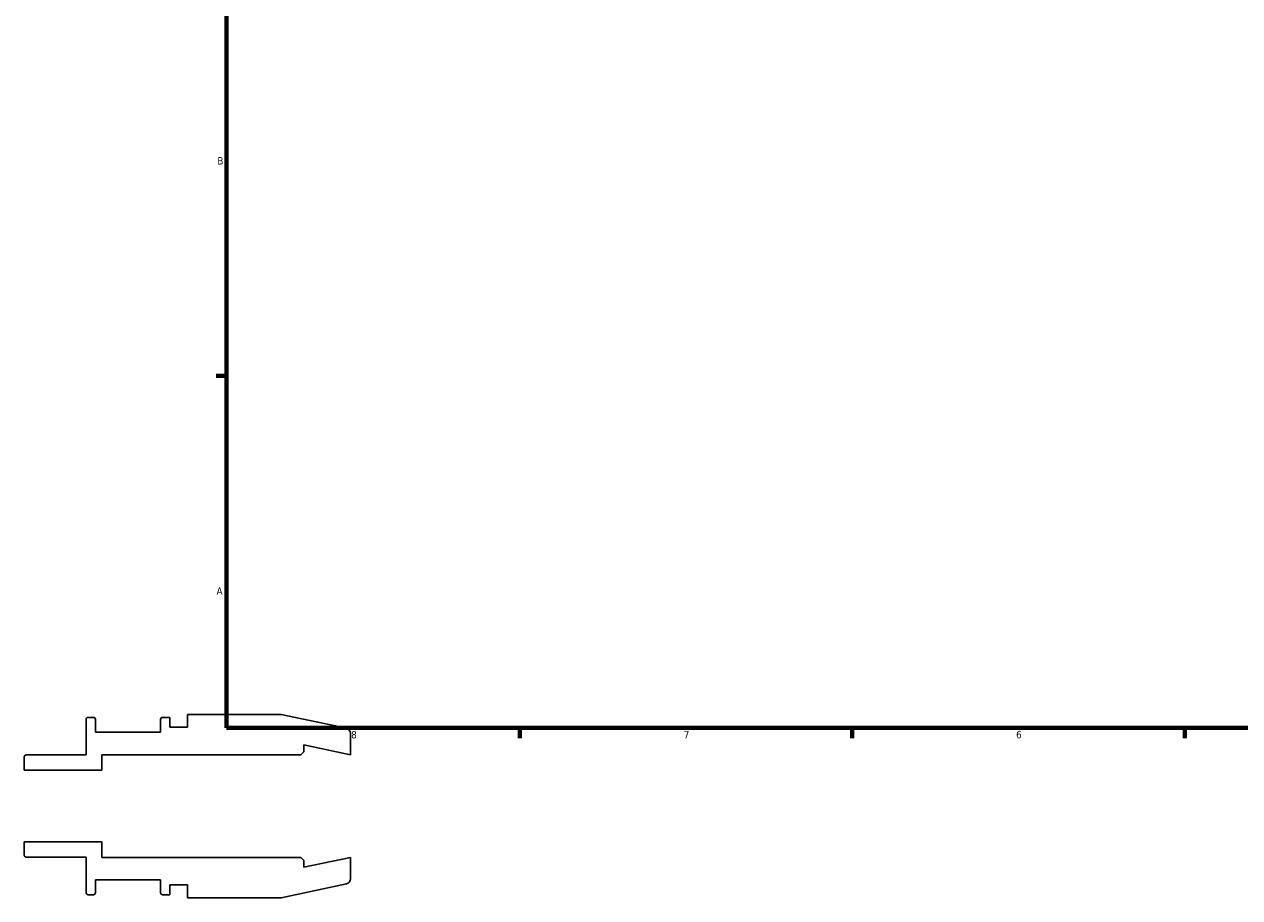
# Model space of a CAD drawing. Header units: inches. Extents: x -2.1 to 37.6, y -5.2 to 25.8.
# Tile 1 of 6: x -2.1 to 13.5, y -1.2 to 10. Entities that reach past the tile are written whole.
import ezdxf

# ---------------------------------------------------------------- set-up
doc = ezdxf.new("R2010")
doc.units = ezdxf.units.IN
doc.header["$MEASUREMENT"] = 0
doc.layers.add('Border (ANSI)', color=7, linetype='Continuous', lineweight=70)
doc.styles.add('Note Text (ANSI)', font='tahoma.ttf')

# ---------------------------------------------------------------- blocks, each defined once
blk = doc.blocks.new('Borders Default Border')
at = {"layer": 'Border (ANSI)'}
for p, q in [((0.5, 5.5), (0.366, 5.5)), ((4.25, 1), (4.25, 0.866)), ((8.5, 1), (8.5, 0.866)), ((12.75, 1), (12.75, 0.866))]:
    blk.add_line(p, q, dxfattribs=at)
at = {"layer": 'Border (ANSI)', "flags": 128}
blk.add_lwpolyline([(0.5, 1), (0.5, 21), (33.5, 21), (33.5, 1), (0.5, 1)], dxfattribs=at)
at = {"layer": 'Border (ANSI)', "color": 5, "true_color": 0x0000ff, "char_height": 0.0945, "attachment_point": 7, "style": 'Note Text (ANSI)'}
for s, insert in [('B', (0.384, 8.203)), ('A', (0.373, 2.703)), ('8', (2.094, 0.863)), ('7', (6.346, 0.866)), ('6', (10.595, 0.864))]:
    blk.add_mtext(s, dxfattribs=dict(at, insert=insert))

msp = doc.modelspace()

# ---------------------------------------------------------------- linework, layer by layer
for p, q in [((-1.295, 1.108), (-1.295, 0.655)), ((-1.202, 1.134), (-1.269, 1.134)), ((-1.176, 0.945), (-1.176, 1.108)), ((-0.342, 1.108), (-0.342, 0.945)), ((-0.223, 1.134), (-0.316, 1.134)), ((-0.223, 1.008), (-0.223, 1.134)), ((1.198, 1.172), (0, 1.172)), ((0, 1.172), (0, 1.008)), ((2.033, 0.994), (1.198, 1.172)), ((-0.342, 0.945), (-1.176, 0.945)), ((0, 1.008), (-0.223, 1.008)), ((1.489, 0.695), (1.489, 0.782)), ((1.489, 0.782), (2.085, 0.656)), ((2.085, 0.656), (2.085, 0.93)), ((-2.085, 0.628), (-2.085, 0.458)), ((-1.295, 0.655), (-2.059, 0.655)), ((-1.095, 0.458), (-1.095, 0.656)), ((-1.095, 0.656), (1.45, 0.656)), ((1.45, 0.656), (1.489, 0.695)), ((-2.085, 0.458), (-1.095, 0.458)), ((-1.095, -0.458), (-2.085, -0.458)), ((-2.085, -0.458), (-2.085, -0.628)), ((-1.095, -0.656), (-1.095, -0.458)), ((-2.059, -0.655), (-1.295, -0.655)), ((-1.295, -0.655), (-1.295, -1.108)), ((1.45, -0.656), (-1.095, -0.656)), ((1.489, -0.695), (1.45, -0.656)), ((2.085, -0.656), (1.489, -0.782)), ((1.489, -0.782), (1.489, -0.695)), ((2.085, -0.93), (2.085, -0.656)), ((-1.176, -1.108), (-1.176, -0.945)), ((-1.176, -0.945), (-0.342, -0.945)), ((-0.342, -0.945), (-0.342, -1.108)), ((-0.223, -1.134), (-0.223, -1.008)), ((-0.223, -1.008), (0, -1.008)), ((0, -1.008), (0, -1.172)), ((1.198, -1.172), (2.033, -0.994)), ((-1.269, -1.134), (-1.202, -1.134)), ((-0.316, -1.134), (-0.223, -1.134)), ((0, -1.172), (1.198, -1.172))]:
    msp.add_line(p, q)
for centre, major_axis, end_param in [((-1.269, 1.108), (-0.0262, 0), 6.283185), ((-1.202, 1.108), (0, 0.0262), 6.283185), ((-0.316, 1.108), (-0.0262, 0), 6.283185), ((2.019, 0.93), (0, 0.0656), 6.073746), ((-2.059, 0.628), (-0.0262, 0), 6.283185), ((-2.059, -0.628), (0, -0.0262), 6.283185), ((2.019, -0.93), (0.0641, 0.0136), 6.073746), ((-1.269, -1.108), (0, -0.0262), 6.283185), ((-1.202, -1.108), (0.0262, 0), 6.283185), ((-0.316, -1.108), (0, -0.0262), 6.283185)]:
    msp.add_ellipse(centre, major_axis=major_axis, ratio=1, start_param=4.712389, end_param=end_param)

# ---------------------------------------------------------------- block references
msp.add_blockref('Borders Default Border', (0, 0))

doc.saveas('drawing.dxf')
